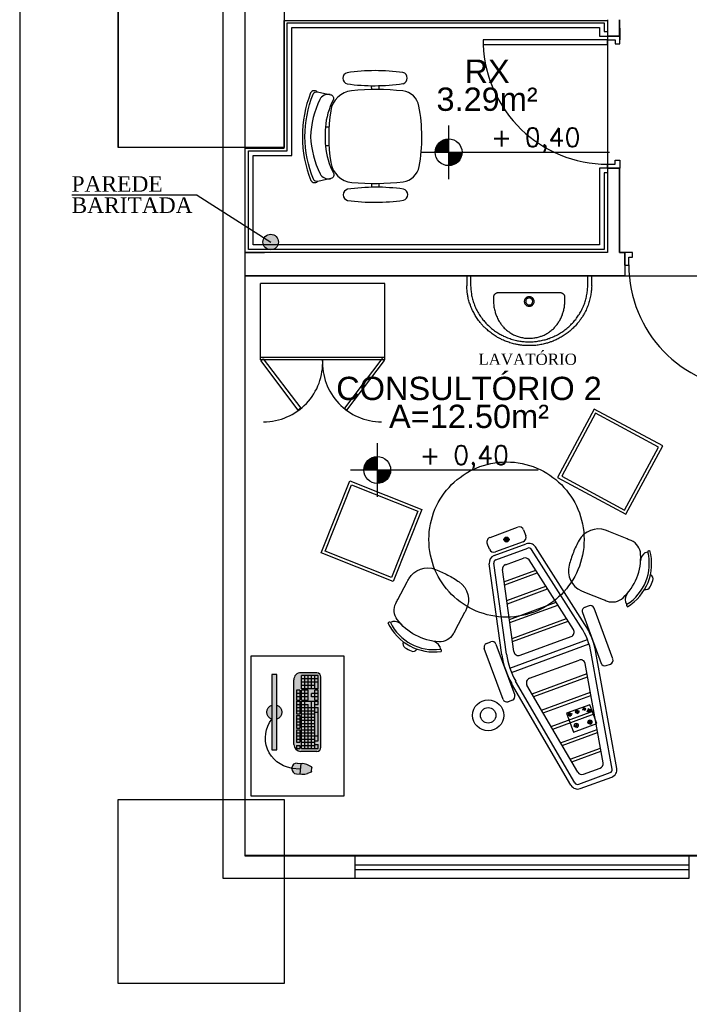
# Model space of a CAD drawing. Header units: millimetres. Extents: x 0 to 1189, y 0 to 841.
# Tile 8 of 58: x 93 to 179, y 462 to 589. Entities that reach past the tile are written whole.
import ezdxf
from ezdxf.enums import TextEntityAlignment as Align

# ---------------------------------------------------------------- set-up
doc = ezdxf.new("R2010")
doc.units = ezdxf.units.MM
doc.header["$LTSCALE"] = 8
for name, pattern in [('DASHED', [0.75, 0.5, -0.25]), ('DASHED2', [9.525, 6.35, -3.175]), ('HIDDEN2', [4.7625, 3.175, -1.5875]), ('PHANTOM2', [1.25, 0.625, -0.125, 0.125, -0.125, 0.125, -0.125])]:
    doc.linetypes.add(name, pattern=pattern)
doc.layers.get('Defpoints').update_dxf_attribs({"color": 8})
for name, color, linetype in [('AR-TXT-AMB', 8, 'Continuous'), ('ARQ_ALV_ALT', 8, 'Continuous'), ('ARQ_ALV_DIV', 8, 'Continuous'), ('ARQ_ESQ_PEI', 8, 'Continuous'), ('ARQ_ESQ_POR', 8, 'Continuous'), ('ARQ_EST_PIL', 8, 'Continuous'), ('ARQ_LAY_EQP', 8, 'Continuous'), ('ARQ_LAY_HID', 8, 'Continuous'), ('ARQ_LAY_MOB', 8, 'Continuous'), ('ARQ_PIS_HTC', 8, 'Continuous'), ('ARQ_PRJ_GER', 8, 'DASHED2'), ('ARQ_SMB_NIV', 8, 'Continuous'), ('ARQ_TXT_AMB', 8, 'Continuous'), ('ARQ_TXT_GER', 8, 'Continuous'), ('L1', 8, 'Continuous')]:
    doc.layers.add(name, color=color, linetype=linetype)
doc.layers.add('ARQ_DEL_AMB', color=8, linetype='Continuous', plot=False)
doc.styles.add('DUTCH', font='dutch.ttf', dxfattribs={"height": 0.16})
doc.styles.add('GRIFFE', font='simplex.shx')
doc.styles.add('Texto Cota', font='arial.ttf')

# ---------------------------------------------------------------- blocks, each defined once
blk = doc.blocks.new('Nivel Duplo')
for p, q in [((0, 0.144), (0, -0.144)), ((-0.144, 0), (0.144, 0)), ((0.072, 0), (0.864, 0))]:
    blk.add_line(p, q)
at = {"const_width": 0.024}
for points in [[(0, 0.06, 0.414214), (-0.06, 0, 0.414214)], [(0, -0.06, 0.414214), (0.06, 0, 0.414214)]]:
    blk.add_lwpolyline(points, format="xyb", dxfattribs=at)
blk.add_circle((0, 0), 0.072)
for points in [[(-0.0481, 0.0001), (0, 0), (-0.048, 0.0061), (-0.0001, 0.0477)], [(-0.0478, 0.0061), (-0.0002, 0.0476), (-0.0478, 0.01), (-0.0063, 0.0483)], [(-0.0478, 0.01), (-0.0063, 0.0483), (-0.0454, 0.017), (-0.0122, 0.047)], [(-0.0454, 0.017), (-0.0122, 0.047), (-0.0405, 0.0263), (-0.0214, 0.0434)], [(-0.0405, 0.0263), (-0.0214, 0.0434), (-0.0329, 0.0359), (-0.0237, 0.0423)], [(0.0481, -0.0001), (0, 0), (0.048, -0.0061), (0.0001, -0.0477)], [(0.0478, -0.0061), (0.0002, -0.0476), (0.0478, -0.01), (0.0063, -0.0483)], [(0.0478, -0.01), (0.0063, -0.0483), (0.0454, -0.017), (0.0122, -0.047)], [(0.0454, -0.017), (0.0122, -0.047), (0.0405, -0.0263), (0.0214, -0.0434)], [(0.0405, -0.0263), (0.0214, -0.0434), (0.0329, -0.0359), (0.0237, -0.0423)]]:
    blk.add_solid(points)
at = {"style": 'GRIFFE'}
blk.add_attdef('COTAREAL', text='', height=0.1, dxfattribs=at).set_placement((0.468, 0), align=Align.BOTTOM_CENTER)
blk.add_attdef('COTAPROJ', text='', height=0.1, dxfattribs=at).set_placement((0.468, -0.0329), align=Align.TOP_CENTER)
blk = doc.blocks.new('AREA')
at = {"style": 'Texto Cota'}
for tag, p in [('AREAS:COMODO', (0, 1.75)), ('AREAS:VALOR', (0, -1.25))]:
    blk.add_attdef(tag, text='', height=2.5, dxfattribs=at).set_placement(p, align=Align.MIDDLE_CENTER)
blk = doc.blocks.new('PC')
at = {"layer": 'ARQ_LAY_MOB', "ltscale": 1.2}
for p, q in [((-0.2701, 0.1579), (-0.2701, 0.1222)), ((0.2701, 0.1579), (-0.2701, 0.1579)), ((0.2701, 0.1222), (0.2701, 0.1579)), ((-0.2701, 0.1222), (0.2701, 0.1222))]:
    blk.add_line(p, q, dxfattribs=at)
at = {"layer": 'ARQ_LAY_MOB'}
for p, q in [((-0.4015, 0.0135), (-0.4058, -0.0465)), ((-0.4051, 0.0137), (-0.405, 0.0157)), ((-0.4051, 0.0137), (-0.4051, 0.0137)), ((-0.398, 0.0132), (-0.4051, 0.0137)), ((-0.4018, 0.0185), (-0.4006, 0.0184)), ((-0.398, 0.0132), (-0.3979, 0.0152)), ((-0.398, 0.0132), (-0.398, 0.0132)), ((-0.2312, 0), (0.2312, 0)), ((-0.4425, -0.0187), (-0.4452, -0.0574)), ((-0.3673, -0.0492), (-0.4443, -0.0438)), ((-0.3655, -0.0241), (-0.3682, -0.0628)), ((-0.2812, -0.1644), (-0.2812, -0.05)), ((-0.2387, -0.02), (-0.2612, -0.02)), ((-0.2612, -0.02), (-0.2612, -0.0437)), ((-0.2387, -0.0437), (-0.2612, -0.0437)), ((-0.2612, -0.0556), (0.0772, -0.0556)), ((-0.2612, -0.0556), (-0.2612, -0.1744)), ((-0.2387, -0.02), (-0.2387, -0.0437)), ((-0.2387, -0.0556), (-0.2387, -0.1506)), ((-0.1259, -0.02), (-0.2161, -0.02)), ((-0.2161, -0.02), (-0.2161, -0.0437)), ((-0.1259, -0.0437), (-0.2161, -0.0437)), ((-0.2161, -0.0556), (-0.2161, -0.1496)), ((-0.1935, -0.02), (-0.1935, -0.0437)), ((-0.1935, -0.0556), (-0.1935, -0.1506)), ((-0.171, -0.02), (-0.171, -0.0437)), ((-0.171, -0.0556), (-0.171, -0.1744)), ((-0.1484, -0.02), (-0.1484, -0.0437)), ((-0.1484, -0.0556), (-0.1484, -0.1506)), ((-0.1259, -0.02), (-0.1259, -0.0437)), ((-0.1259, -0.0556), (-0.1259, -0.1506)), ((-0.115, -0.02), (-0.115, -0.0437)), ((-0.0248, -0.02), (-0.115, -0.02)), ((-0.0248, -0.0437), (-0.115, -0.0437)), ((-0.1033, -0.0556), (-0.1033, -0.1506)), ((-0.0924, -0.02), (-0.0924, -0.0437)), ((-0.0807, -0.0556), (-0.0807, -0.1506)), ((-0.0699, -0.02), (-0.0699, -0.0437)), ((-0.0582, -0.0556), (-0.0582, -0.1506)), ((-0.0473, -0.02), (-0.0473, -0.0437)), ((-0.0356, -0.0556), (-0.0356, -0.1506)), ((-0.0248, -0.02), (-0.0248, -0.0437)), ((0.0772, -0.02), (-0.0131, -0.02)), ((-0.0131, -0.02), (-0.0131, -0.0437)), ((0.0772, -0.0437), (-0.0131, -0.0437)), ((-0.0131, -0.0556), (-0.0131, -0.1506)), ((0.0095, -0.02), (0.0095, -0.0437)), ((0.0095, -0.0556), (0.0095, -0.1506)), ((0.0321, -0.02), (0.0321, -0.0437)), ((0.0321, -0.0556), (0.0321, -0.1744)), ((0.0546, -0.02), (0.0546, -0.0437)), ((0.0546, -0.0556), (0.0546, -0.1031)), ((0.0772, -0.02), (0.0772, -0.0437)), ((0.0772, -0.0556), (0.0772, -0.1744)), ((0.1573, -0.02), (0.0861, -0.02)), ((0.0861, -0.02), (0.0861, -0.0437)), ((0.1573, -0.0437), (0.0861, -0.0437)), ((0.0861, -0.0556), (0.1573, -0.0556)), ((0.0861, -0.0556), (0.0861, -0.1031)), ((0.1098, -0.0437), (0.1098, -0.02)), ((0.1098, -0.1031), (0.1098, -0.0556)), ((0.1336, -0.0437), (0.1336, -0.02)), ((0.1336, -0.1031), (0.1336, -0.0556)), ((0.1573, -0.0437), (0.1573, -0.02)), ((0.1573, -0.1031), (0.1573, -0.0556)), ((0.1662, -0.1744), (0.1662, -0.0556)), ((0.1662, -0.0556), (0.2612, -0.0556)), ((0.19, -0.1506), (0.19, -0.0556)), ((0.2137, -0.1744), (0.2137, -0.0556)), ((0.2375, -0.1744), (0.2375, -0.0556)), ((0.2612, -0.1744), (0.2612, -0.0556)), ((0.2812, -0.1644), (0.2812, -0.05)), ((-0.43, -0.1241), (-0.4393, -0.0991)), ((-0.4258, -0.1276), (-0.3974, -0.1296)), ((-0.3926, -0.1267), (-0.38, -0.1033)), ((-0.2612, -0.0794), (0.0772, -0.0794)), ((-0.2612, -0.1031), (0.0546, -0.1031)), ((-0.2612, -0.1269), (0.0772, -0.1269)), ((0.0861, -0.0794), (0.1573, -0.0794)), ((0.0861, -0.1031), (0.1573, -0.1031)), ((0.1098, -0.1744), (0.1098, -0.1269)), ((0.1098, -0.1269), (0.1336, -0.1269)), ((0.1336, -0.1744), (0.1336, -0.1269)), ((0.1662, -0.0794), (0.2612, -0.0794)), ((0.1662, -0.1031), (0.2612, -0.1031)), ((0.1662, -0.1269), (0.2612, -0.1269)), ((-0.2612, -0.1506), (0.0772, -0.1506)), ((-0.2612, -0.1744), (-0.2321, -0.1744)), ((-0.2512, -0.1944), (0.2512, -0.1944)), ((-0.2321, -0.1506), (-0.2321, -0.1744)), ((-0.2054, -0.1506), (-0.2054, -0.1744)), ((-0.2054, -0.1744), (0, -0.1744)), ((0, -0.1506), (0, -0.1744)), ((0, -0.1744), (0.0321, -0.1744)), ((0.0546, -0.1506), (0.0546, -0.1744)), ((0.0546, -0.1744), (0.0772, -0.1744)), ((0.0861, -0.1506), (0.1573, -0.1506)), ((0.0861, -0.1506), (0.0861, -0.1744)), ((0.0861, -0.1744), (0.1573, -0.1744)), ((0.1573, -0.1744), (0.1573, -0.1506)), ((0.1662, -0.1506), (0.2612, -0.1506)), ((0.1662, -0.1744), (0.2612, -0.1744))]:
    blk.add_line(p, q, dxfattribs=at)
for centre, radius, start, end in [((-0.4076, -0.0212), 0.035, 85.96856, 175.96856), ((-0.402, 0.0155), 0.003, 85.96856, 175.96856), ((-0.4008, 0.0154), 0.003, 355.96856, 85.96856), ((-0.4004, -0.0217), 0.035, 355.96856, 85.96856), ((-0.2312, -0.05), 0.05, 90, 180), ((0.2312, -0.05), 0.05, 0, 90), ((-0.3455, -0.0644), 0.1, 175.96856, 200.30607), ((-0.468, -0.0558), 0.1, 331.63105, 355.96856), ((-0.2512, -0.1644), 0.03, 180, 270), ((0.2512, -0.1644), 0.03, 270, 0)]:
    blk.add_arc(centre, radius, start, end, dxfattribs=at)
at = {"layer": 'ARQ_LAY_MOB', "extrusion": (1.28844e-12, 1.5134e-09, -1)}
blk.add_ellipse((-0.1843, -0.0154), major_axis=(-0.1548, 0.1548), ratio=1, start_param=5.652686, end_param=7.726711, dxfattribs=at)
at = {"layer": 'ARQ_LAY_MOB', "ltscale": 1.2, "extrusion": (1.28833e-12, 1.5134e-09, -1)}
for start_param, end_param in [(5.837352, 8.29981), (2.69576, 5.158217)]:
    blk.add_ellipse((0, 0.14), major_axis=(-0.0378, 0.0378), ratio=1, start_param=start_param, end_param=end_param, dxfattribs=at)
at = {"layer": 'ARQ_LAY_MOB', "extrusion": (1.28458e-12, 1.5134e-09, -1)}
for centre, start_param, end_param in [((-0.4254, -0.1229), 2.426556, 3.676516), ((-0.397, -0.1249), 1.176597, 2.426556)]:
    blk.add_ellipse(centre, major_axis=(0.00336, 0.00336), ratio=1, start_param=start_param, end_param=end_param, dxfattribs=at)

msp = doc.modelspace()

# ---------------------------------------------------------------- hatches: boundary and pattern name
h = msp.add_hatch(color=256)
h.paths.add_polyline_path([(155.13, 521.89), (155.45, 521.94), (155.73, 522.11, 0.811394)])
h.paths.add_polyline_path([(155.76, 522.05, 0.051921), (155.73, 522.11), (155.45, 521.94), (155.78, 521.99, 0.051921)])
h.paths.add_polyline_path([(155.78, 521.99), (155.45, 521.94), (155.18, 521.77, 0.811394)])
h.paths.add_polyline_path([(155.13, 521.89, 0.051921), (155.15, 521.83, 0.051921), (155.18, 521.77), (155.45, 521.94)])
at = {"layer": 'AR-TXT-AMB', "linetype": 'Continuous', "lineweight": -3}
h = msp.add_hatch(color=256, dxfattribs=at)
h.dxf.hatch_style = 1
h.paths.add_polyline_path([(125.06, 561.27, 1), (125.06, 559.27, 1)])
at = {"layer": 'ARQ_LAY_HID'}
h = msp.add_hatch(dxfattribs=at)
h.set_pattern_fill('ANSI31', color=256, scale=0.0002, angle=110.2072, style=0)
h.set_pattern_definition([(155.207159, (164.365888, 566.620375), (-0.005325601, -0.0115294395), [])])
h.paths.add_polyline_path([(165.98, 498.35, 0.414214), (166.3, 498.2), (166.21, 498.43)])
h.paths.add_polyline_path([(165.98, 498.35), (166.21, 498.43), (166.13, 498.67, 0.414214)])
h.paths.add_polyline_path([(166.13, 498.67), (166.21, 498.43), (166.45, 498.52, 0.414214)])
h.paths.add_polyline_path([(166.21, 498.43), (166.3, 498.2, 0.414214), (166.45, 498.52)])
at = {"layer": 'ARQ_LAY_MOB'}
h = msp.add_hatch(color=256, dxfattribs=at)
h.dxf.hatch_style = 2
h.set_gradient(color1=(39, 38, 37), color2=(69, 69, 69), tint=1, name='SPHERICAL')
h.paths.add_polyline_path([(125.19, 494.87), (125.83, 494.87), (125.83, 504.59), (125.19, 504.59)])
edge = h.paths.add_edge_path()
edge.add_ellipse((125.51, 499.73), major_axis=(-0.681, -0.681), ratio=1, start_angle=244.4557, end_angle=385.5441)
edge.add_line((125.19, 498.82), (125.19, 500.64))
edge = h.paths.add_edge_path()
edge.add_ellipse((125.51, 499.73), major_axis=(-0.681, -0.681), ratio=1, start_angle=64.4557, end_angle=205.5441)
edge.add_line((125.83, 500.64), (125.83, 498.82))
h = msp.add_hatch(color=256, dxfattribs=at)
h.dxf.hatch_style = 1
h.set_gradient(color1=(39, 38, 37), color2=(69, 69, 69), tint=1, name='SPHERICAL')
h.paths.add_polyline_path([(128.04, 503.87, -0.414214), (128.94, 504.77), (131, 504.77, -0.414214), (131.54, 504.23), (131.54, 495.18, -0.414214), (131, 494.64), (128.94, 494.64, -0.414214), (128.04, 495.54)])
h = msp.add_hatch(color=256, dxfattribs=at)
h.dxf.hatch_style = 1
h.set_gradient(color1=(39, 38, 37), color2=(69, 69, 69), tint=1, name='SPHERICAL')
edge = h.paths.add_edge_path()
edge.add_arc((128.44, 492.39), 0.63, 535.9258, 625.9684)
edge.add_line((128.4, 491.77), (129.09, 491.72))
edge.add_arc((129.22, 493.51), 1.8, 265.9684, 290.3059)
edge.add_line((129.84, 491.82), (130.29, 491.99))
edge.add_ellipse((130.27, 492.07), major_axis=(-0.0604, 0.0604), ratio=1, start_angle=149.3511, end_angle=220.9686)
edge.add_line((130.36, 492.07), (130.39, 492.58))
edge.add_ellipse((130.31, 492.58), major_axis=(-0.0604, 0.0604), ratio=1, start_angle=220.9686, end_angle=292.586)
edge.add_line((130.34, 492.66), (129.92, 492.89))
edge.add_arc((129.06, 491.31), 1.8, 421.6309, 445.9684)
edge.add_line((129.19, 493.1), (128.5, 493.15))
edge.add_arc((128.45, 492.51), 0.647, 445.9684, 545.9476)

# ---------------------------------------------------------------- linework, layer by layer
msp.add_circle((155.45, 521.94), 0.326)
at = {"layer": 'AR-TXT-AMB', "linetype": 'Continuous', "lineweight": -3}
for q in [(99.45, 566.29), (125.06, 560.27)]:
    msp.add_line((115.57, 566.29), q, dxfattribs=at)
msp.add_circle((125.06, 560.27), 1, dxfattribs=at)
at = {"layer": 'ARQ_ALV_ALT'}
for p, q in [((118.88, 685.15), (118.88, 478.32)), ((121.79, 481.23), (121.79, 682.23)), ((127.78, 481.23), (121.79, 481.23)), ((135.95, 481.23), (127.78, 481.23)), ((135.95, 478.32), (135.95, 481.23)), ((195.47, 481.23), (179.01, 481.23)), ((179.01, 478.32), (179.01, 481.23)), ((118.88, 478.32), (127.78, 478.32)), ((127.78, 478.32), (135.95, 478.32))]:
    msp.add_line(p, q, dxfattribs=at)
at = {"layer": 'ARQ_ALV_DIV'}
for p, q in [((168.45, 588.91), (168.45, 586.8)), ((170, 586.8), (170, 588.91)), ((168.45, 586.8), (170, 586.8)), ((168.45, 569.8), (168.45, 558.91)), ((168.45, 569.8), (170, 569.8)), ((170, 558.91), (170, 569.8)), ((168.45, 558.91), (121.79, 558.91)), ((170.71, 558.91), (170, 558.91)), ((170.71, 558.91), (170.71, 555.91)), ((170.71, 555.91), (121.79, 555.91))]:
    msp.add_line(p, q, dxfattribs=at)
at = {"layer": 'ARQ_DEL_AMB'}
for p, q in [((126.79, 572.35), (126.79, 588.83)), ((126.79, 588.83), (168.45, 588.83)), ((168.45, 588.83), (168.45, 558.91)), ((170, 588.91), (170.05, 586.8)), ((170.05, 586.8), (168.45, 586.8)), ((168.45, 586.8), (168.45, 569.8)), ((121.79, 558.83), (121.79, 572.35)), ((121.79, 572.35), (126.79, 572.35)), ((168.45, 569.8), (170, 569.8)), ((170, 569.8), (170, 558.91)), ((126.79, 558.91), (121.79, 558.83)), ((168.45, 558.91), (126.79, 558.91)), ((170, 558.91), (170.71, 558.91)), ((170.71, 558.91), (170.71, 555.91)), ((121.79, 555.91), (187.92, 555.91)), ((121.79, 481.15), (121.79, 555.91)), ((170.71, 555.91), (187.92, 555.91)), ((187.92, 481.15), (121.79, 481.15))]:
    msp.add_line(p, q, dxfattribs=at)
at = {"layer": 'ARQ_ESQ_PEI'}
for p, q in [((179.01, 481.23), (135.95, 481.23)), ((135.95, 478.32), (179.01, 478.32))]:
    msp.add_line(p, q, dxfattribs=at)
at = {"layer": 'ARQ_ESQ_POR'}
for p, q in [((168.45, 586.3), (152.45, 586.3)), ((152.45, 586.3), (152.45, 585.7)), ((168.45, 586.8), (170.05, 586.8)), ((168.45, 586.8), (168.45, 586.3)), ((170.05, 586.8), (168.45, 586.8)), ((168.45, 586.3), (169.45, 586.3)), ((168.45, 585.7), (168.45, 586.3)), ((169.45, 586.3), (169.45, 585.8)), ((170.05, 586.8), (170.05, 586.3)), ((170.05, 585.8), (170.05, 586.8)), ((152.45, 585.7), (168.45, 585.7)), ((169.45, 585.8), (170.05, 585.8)), ((168.45, 569.8), (168.45, 570.3)), ((168.45, 570.3), (169.45, 570.3)), ((168.45, 569.8), (170.05, 569.8)), ((170.05, 569.8), (168.45, 569.8)), ((169.45, 570.3), (169.45, 570.8)), ((169.45, 570.8), (170.05, 570.8)), ((170.05, 570.8), (170.05, 569.8)), ((170.71, 557.31), (170.71, 558.91)), ((171.71, 558.91), (170.71, 558.91)), ((170.71, 558.91), (170.71, 557.31)), ((171.21, 557.31), (171.21, 558.31)), ((171.21, 558.31), (171.71, 558.31)), ((171.71, 558.31), (171.71, 558.91)), ((170.71, 557.31), (171.21, 557.31)), ((135.95, 480.03), (179.01, 480.03)), ((135.95, 479.43), (179.01, 479.43))]:
    msp.add_line(p, q, dxfattribs=at)
at = {"layer": 'ARQ_EST_PIL'}
for p, q in [((105.39, 572.43), (105.39, 593.43)), ((126.79, 593.43), (126.79, 572.43)), ((126.79, 572.43), (105.39, 572.43)), ((105.39, 488.43), (126.79, 488.43)), ((105.39, 464.72), (105.39, 488.43)), ((126.79, 488.43), (126.79, 464.72)), ((126.79, 464.72), (105.39, 464.72))]:
    msp.add_line(p, q, dxfattribs=at)
at = {"layer": 'ARQ_LAY_EQP'}
for p, q in [((150.33, 555.91), (150.83, 555.91)), ((150.33, 555.91), (150.33, 554.61)), ((150.83, 555.91), (150.83, 554.63)), ((150.83, 555.91), (165.93, 555.91)), ((165.93, 554.62), (165.93, 555.91)), ((165.93, 555.91), (166.43, 555.91)), ((166.43, 554.61), (166.43, 555.91)), ((153.77, 553.15), (153.78, 552.64)), ((162.29, 553.73), (154.46, 553.73)), ((162.97, 552.64), (162.99, 553.15)), ((157.93, 552.64), (157.93, 552.64)), ((157.95, 552.77), (157.95, 552.76)), ((158.18, 553.02), (158.15, 553.01)), ((158.83, 552.64), (158.83, 552.65))]:
    msp.add_line(p, q, dxfattribs=at)
for points in [[(166.43, 554.61, 0), (166.42, 554.47, 0), (166.41, 554.33, 0), (166.41, 554.2, 0), (166.39, 554.06, 0), (166.38, 553.92, 0), (166.36, 553.78, 0), (166.34, 553.61, 0), (166.31, 553.45, 0), (166.28, 553.28, 0), (166.25, 553.12, 0), (166.21, 552.95, 0), (166.16, 552.79, 0), (166.12, 552.62, 0), (166.07, 552.46, 0), (166.01, 552.3, 0), (165.96, 552.13, 0), (165.9, 551.98, 0), (165.83, 551.82, 0), (165.77, 551.66, 0), (165.7, 551.51, 0), (165.62, 551.36, 0), (165.55, 551.21, 0), (165.49, 551.09, 0), (165.42, 550.98, 0), (165.36, 550.87, 0), (165.29, 550.76, 0), (165.23, 550.65, 0), (165.16, 550.55, 0), (165.09, 550.44, 0), (165.02, 550.34, 0), (164.91, 550.19, 0), (164.81, 550.05, 0), (164.69, 549.9, 0), (164.58, 549.76, 0), (164.46, 549.63, 0), (164.34, 549.49, 0), (164.24, 549.39, 0), (164.14, 549.28, 0), (164.03, 549.18, 0), (163.93, 549.08, 0), (163.82, 548.98, 0), (163.71, 548.89, 0), (163.6, 548.8, 0), (163.49, 548.7, 0), (163.38, 548.61, 0), (163.26, 548.53, 0), (163.14, 548.44, 0), (163.03, 548.36, 0), (162.9, 548.27, 0), (162.77, 548.19, 0), (162.64, 548.11, 0), (162.51, 548.03, 0), (162.38, 547.96, 0), (162.25, 547.88, 0), (162.12, 547.81, 0), (161.99, 547.75, 0), (161.85, 547.69, 0), (161.72, 547.62, 0), (161.58, 547.57, 0), (161.45, 547.51, 0), (161.34, 547.47, 0), (161.24, 547.43, 0), (161.13, 547.39, 0), (161.03, 547.35, 0), (160.93, 547.32, 0), (160.82, 547.29, 0), (160.72, 547.25, 0), (160.61, 547.22, 0), (160.46, 547.18, 0), (160.31, 547.15, 0), (160.16, 547.11, 0), (160.01, 547.08, 0), (159.86, 547.05, 0), (159.7, 547.02, 0), (159.55, 547, 0), (159.39, 546.98, 0), (159.24, 546.96, 0), (159.09, 546.95, 0), (158.93, 546.93, 0), (158.77, 546.92, 0), (158.62, 546.92, 0), (158.46, 546.92, 0), (158.31, 546.92, 0), (158.16, 546.92, 0), (158.01, 546.92, 0), (157.86, 546.93, 0), (157.71, 546.94, 0), (157.56, 546.95, 0), (157.44, 546.97, 0), (157.33, 546.98, 0), (157.22, 547, 0), (157.11, 547.01, 0), (157, 547.03, 0), (156.89, 547.05, 0), (156.78, 547.07, 0), (156.67, 547.09, 0), (156.51, 547.13, 0), (156.36, 547.17, 0), (156.21, 547.21, 0), (156.05, 547.25, 0), (155.9, 547.3, 0), (155.75, 547.35, 0), (155.61, 547.39, 0), (155.47, 547.45, 0), (155.33, 547.5, 0), (155.19, 547.56, 0), (155.05, 547.62, 0), (154.91, 547.68, 0), (154.81, 547.73, 0), (154.71, 547.78, 0), (154.61, 547.83, 0), (154.51, 547.89, 0), (154.41, 547.94, 0), (154.31, 547.99, 0), (154.21, 548.05, 0), (154.12, 548.11, 0), (153.98, 548.19, 0), (153.85, 548.28, 0), (153.72, 548.37, 0), (153.59, 548.46, 0), (153.46, 548.55, 0), (153.34, 548.65, 0), (153.22, 548.74, 0), (153.1, 548.84, 0), (152.99, 548.94, 0), (152.88, 549.04, 0), (152.77, 549.14, 0), (152.66, 549.24, 0), (152.58, 549.32, 0), (152.5, 549.4, 0), (152.42, 549.49, 0), (152.35, 549.57, 0), (152.27, 549.65, 0), (152.2, 549.74, 0), (152.13, 549.82, 0), (152.06, 549.91, 0), (151.96, 550.03, 0), (151.86, 550.16, 0), (151.77, 550.29, 0), (151.68, 550.42, 0), (151.59, 550.55, 0), (151.51, 550.68, 0), (151.43, 550.81, 0), (151.36, 550.93, 0), (151.29, 551.06, 0), (151.22, 551.19, 0), (151.15, 551.32, 0), (151.09, 551.45, 0), (151.04, 551.55, 0), (150.99, 551.65, 0), (150.95, 551.75, 0), (150.91, 551.85, 0), (150.87, 551.95, 0), (150.83, 552.05, 0), (150.79, 552.15, 0), (150.75, 552.25, 0), (150.7, 552.4, 0), (150.66, 552.54, 0), (150.61, 552.69, 0), (150.57, 552.84, 0), (150.53, 552.98, 0), (150.5, 553.13, 0), (150.48, 553.25, 0), (150.45, 553.38, 0), (150.43, 553.5, 0), (150.41, 553.62, 0), (150.4, 553.74, 0), (150.38, 553.87, 0), (150.37, 554.05, 0), (150.35, 554.24, 0), (150.34, 554.42, 0), (150.33, 554.61, 0)], [(150.83, 554.63, 0), (150.84, 554.45, 0), (150.85, 554.28, 0), (150.86, 554.1, 0), (150.88, 553.93, 0), (150.9, 553.79, 0), (150.92, 553.65, 0), (150.94, 553.51, 0), (150.96, 553.38, 0), (150.99, 553.24, 0), (151.03, 553.08, 0), (151.07, 552.92, 0), (151.11, 552.77, 0), (151.16, 552.61, 0), (151.21, 552.46, 0), (151.27, 552.3, 0), (151.32, 552.15, 0), (151.39, 552, 0), (151.45, 551.85, 0), (151.52, 551.7, 0), (151.59, 551.55, 0), (151.67, 551.39, 0), (151.76, 551.24, 0), (151.84, 551.09, 0), (151.93, 550.95, 0), (152.02, 550.81, 0), (152.12, 550.67, 0), (152.21, 550.53, 0), (152.31, 550.39, 0), (152.42, 550.26, 0), (152.51, 550.15, 0), (152.6, 550.04, 0), (152.69, 549.93, 0), (152.78, 549.83, 0), (152.88, 549.73, 0), (152.98, 549.63, 0), (153.11, 549.51, 0), (153.24, 549.39, 0), (153.37, 549.27, 0), (153.51, 549.15, 0), (153.64, 549.04, 0), (153.78, 548.94, 0), (153.92, 548.84, 0), (154.05, 548.74, 0), (154.2, 548.65, 0), (154.34, 548.56, 0), (154.46, 548.48, 0), (154.58, 548.41, 0), (154.71, 548.34, 0), (154.83, 548.28, 0), (154.96, 548.21, 0), (155.08, 548.15, 0), (155.25, 548.08, 0), (155.41, 548.01, 0), (155.58, 547.94, 0), (155.74, 547.88, 0), (155.91, 547.82, 0), (156.07, 547.77, 0), (156.23, 547.72, 0), (156.4, 547.67, 0), (156.56, 547.63, 0), (156.73, 547.59, 0), (156.87, 547.56, 0), (157.01, 547.54, 0), (157.15, 547.51, 0), (157.29, 547.49, 0), (157.42, 547.47, 0), (157.56, 547.46, 0), (157.74, 547.44, 0), (157.92, 547.43, 0), (158.1, 547.42, 0), (158.28, 547.42, 0), (158.45, 547.42, 0), (158.6, 547.42, 0), (158.75, 547.42, 0), (158.89, 547.43, 0), (159.04, 547.44, 0), (159.19, 547.46, 0), (159.33, 547.47, 0), (159.48, 547.49, 0), (159.62, 547.52, 0), (159.79, 547.54, 0), (159.95, 547.58, 0), (160.11, 547.61, 0), (160.27, 547.65, 0), (160.43, 547.69, 0), (160.57, 547.73, 0), (160.7, 547.77, 0), (160.83, 547.82, 0), (160.96, 547.86, 0), (161.09, 547.91, 0), (161.22, 547.96, 0), (161.38, 548.02, 0), (161.54, 548.09, 0), (161.7, 548.17, 0), (161.86, 548.24, 0), (162.01, 548.32, 0), (162.15, 548.4, 0), (162.3, 548.48, 0), (162.43, 548.57, 0), (162.57, 548.66, 0), (162.71, 548.75, 0), (162.84, 548.84, 0), (162.97, 548.94, 0), (163.1, 549.03, 0), (163.23, 549.14, 0), (163.35, 549.24, 0), (163.48, 549.35, 0), (163.61, 549.47, 0), (163.73, 549.59, 0), (163.85, 549.71, 0), (163.97, 549.83, 0), (164.08, 549.95, 0), (164.18, 550.07, 0), (164.28, 550.19, 0), (164.38, 550.31, 0), (164.48, 550.44, 0), (164.57, 550.57, 0), (164.66, 550.7, 0), (164.75, 550.83, 0), (164.84, 550.97, 0), (164.92, 551.1, 0), (165, 551.24, 0), (165.07, 551.38, 0), (165.15, 551.53, 0), (165.22, 551.68, 0), (165.3, 551.83, 0), (165.36, 551.99, 0), (165.43, 552.15, 0), (165.49, 552.31, 0), (165.54, 552.45, 0), (165.59, 552.6, 0), (165.63, 552.75, 0), (165.68, 552.9, 0), (165.72, 553.05, 0), (165.75, 553.2, 0), (165.78, 553.35, 0), (165.81, 553.5, 0), (165.84, 553.66, 0), (165.86, 553.81, 0), (165.88, 553.97, 0), (165.9, 554.13, 0), (165.91, 554.29, 0), (165.92, 554.46, 0), (165.93, 554.62, 0)], [(154.1, 553.65, 0), (154.1, 553.65, 0), (154.06, 553.63, 0), (154.02, 553.6, 0), (153.98, 553.58, 0), (153.95, 553.55, 0), (153.91, 553.52, 0), (153.88, 553.48, 0), (153.86, 553.45, 0), (153.84, 553.41, 0), (153.82, 553.37, 0), (153.8, 553.35, 0), (153.79, 553.32, 0), (153.78, 553.28, 0), (153.78, 553.25, 0), (153.77, 553.22, 0), (153.77, 553.19, 0), (153.77, 553.15, 0), (153.77, 553.15, 0)], [(154.46, 553.73, 0), (154.46, 553.73, 0), (154.41, 553.73, 0), (154.36, 553.73, 0), (154.31, 553.72, 0), (154.26, 553.71, 0), (154.21, 553.7, 0), (154.17, 553.68, 0), (154.13, 553.67, 0), (154.1, 553.65, 0), (154.1, 553.65, 0)], [(154.1, 553.65, 0), (154.1, 553.65, 0), (154.1, 553.65, 0), (154.1, 553.65, 0), (154.1, 553.65, 0), (154.1, 553.65, 0), (154.1, 553.65, 0)], [(158.08, 553.15, 0), (158.04, 553.13, 0), (158.01, 553.1, 0), (157.97, 553.08, 0), (157.94, 553.05, 0), (157.9, 553.02, 0)], [(158.4, 553.22, 0), (158.35, 553.22, 0), (158.3, 553.21, 0), (158.25, 553.21, 0), (158.2, 553.19, 0), (158.16, 553.18, 0), (158.11, 553.16, 0)], [(158.64, 553.16, 0), (158.6, 553.18, 0), (158.55, 553.19, 0), (158.51, 553.2, 0), (158.46, 553.21, 0), (158.41, 553.22, 0)], [(158.92, 552.93, 0), (158.9, 552.96, 0), (158.88, 552.99, 0), (158.85, 553.01, 0), (158.83, 553.04, 0), (158.79, 553.07, 0), (158.75, 553.1, 0), (158.71, 553.12, 0)], [(162.65, 553.65, 0), (162.65, 553.65, 0), (162.64, 553.66, 0), (162.59, 553.68, 0), (162.55, 553.69, 0), (162.5, 553.71, 0), (162.45, 553.72, 0), (162.4, 553.73, 0), (162.34, 553.73, 0), (162.29, 553.73, 0), (162.29, 553.73, 0)], [(162.66, 553.65, 0), (162.66, 553.65, 0), (162.66, 553.65, 0), (162.66, 553.65, 0), (162.65, 553.65, 0), (162.65, 553.65, 0), (162.65, 553.65, 0)], [(162.99, 553.15, 0), (162.99, 553.15, 0), (162.98, 553.19, 0), (162.98, 553.22, 0), (162.98, 553.26, 0), (162.97, 553.29, 0), (162.96, 553.33, 0), (162.95, 553.36, 0), (162.93, 553.38, 0), (162.92, 553.41, 0), (162.9, 553.45, 0), (162.87, 553.48, 0), (162.84, 553.52, 0), (162.81, 553.55, 0), (162.77, 553.58, 0), (162.73, 553.61, 0), (162.69, 553.63, 0), (162.66, 553.65, 0), (162.66, 553.65, 0)], [(153.78, 552.64, 0), (153.78, 552.64, 0), (153.78, 552.49, 0), (153.79, 552.34, 0), (153.81, 552.19, 0), (153.82, 552.04, 0), (153.84, 551.89, 0), (153.87, 551.74, 0), (153.9, 551.59, 0), (153.94, 551.44, 0), (153.98, 551.29, 0), (154.01, 551.18, 0), (154.04, 551.06, 0), (154.08, 550.95, 0), (154.12, 550.84, 0), (154.18, 550.7, 0), (154.24, 550.57, 0), (154.3, 550.43, 0), (154.37, 550.3, 0), (154.44, 550.16, 0), (154.52, 550.03, 0), (154.58, 549.94, 0), (154.64, 549.84, 0), (154.71, 549.74, 0), (154.78, 549.65, 0), (154.85, 549.56, 0), (154.93, 549.47, 0), (155, 549.38, 0), (155.08, 549.29, 0), (155.17, 549.19, 0), (155.27, 549.1, 0), (155.36, 549.01, 0), (155.46, 548.92, 0), (155.56, 548.84, 0), (155.67, 548.76, 0), (155.78, 548.68, 0), (155.89, 548.6, 0), (156.01, 548.53, 0), (156.12, 548.46, 0), (156.24, 548.39, 0), (156.37, 548.33, 0), (156.48, 548.28, 0), (156.59, 548.23, 0), (156.71, 548.18, 0), (156.82, 548.14, 0), (156.94, 548.1, 0)], [(157.9, 553.02, 0), (157.88, 552.99, 0), (157.86, 552.96, 0), (157.84, 552.94, 0), (157.82, 552.91, 0), (157.8, 552.88, 0), (157.79, 552.85, 0), (157.77, 552.81, 0), (157.76, 552.77, 0), (157.75, 552.73, 0), (157.75, 552.69, 0), (157.74, 552.65, 0)], [(157.74, 552.64, 0), (157.74, 552.6, 0), (157.74, 552.56, 0), (157.75, 552.52, 0), (157.75, 552.48, 0), (157.76, 552.44, 0), (157.78, 552.4, 0), (157.79, 552.37, 0), (157.81, 552.33, 0), (157.83, 552.3, 0), (157.85, 552.26, 0), (157.88, 552.23, 0), (157.9, 552.2, 0)], [(157.9, 552.2, 0), (157.94, 552.17, 0), (157.97, 552.14, 0), (158.01, 552.11, 0), (158.05, 552.08, 0), (158.09, 552.06, 0)], [(158.09, 552.06, 0), (158.14, 552.04, 0), (158.19, 552.03, 0), (158.24, 552.01, 0), (158.29, 552, 0), (158.35, 552, 0), (158.4, 552, 0), (158.45, 552, 0), (158.5, 552.01, 0), (158.56, 552.02, 0), (158.61, 552.04, 0), (158.66, 552.06, 0), (158.7, 552.08, 0)], [(158.54, 553.04, 0), (158.55, 553.03, 0), (158.56, 553.02, 0), (158.58, 553.02, 0), (158.59, 553.01, 0), (158.61, 553, 0), (158.62, 553, 0), (158.63, 552.99, 0), (158.64, 552.98, 0), (158.64, 552.98, 0), (158.65, 552.98, 0), (158.66, 552.97, 0), (158.67, 552.96, 0), (158.67, 552.96, 0), (158.68, 552.95, 0), (158.69, 552.94, 0), (158.7, 552.93, 0), (158.72, 552.91, 0), (158.73, 552.89, 0), (158.75, 552.88, 0), (158.76, 552.86, 0), (158.76, 552.85, 0), (158.77, 552.84, 0)], [(158.7, 552.08, 0), (158.75, 552.11, 0), (158.79, 552.14, 0), (158.82, 552.17, 0), (158.86, 552.21, 0), (158.89, 552.25, 0), (158.92, 552.29, 0)], [(158.77, 552.84, 0), (158.77, 552.84, 0), (158.77, 552.84, 0), (158.77, 552.84, 0)], [(159.01, 552.65, 0), (159.01, 552.7, 0), (159, 552.74, 0), (158.98, 552.79, 0), (158.97, 552.82, 0), (158.96, 552.85, 0), (158.95, 552.88, 0), (158.94, 552.9, 0), (158.92, 552.93, 0)], [(158.92, 552.29, 0), (158.94, 552.33, 0), (158.96, 552.37, 0), (158.98, 552.41, 0), (158.99, 552.45, 0), (159, 552.5, 0), (159.01, 552.54, 0), (159.01, 552.59, 0), (159.01, 552.64, 0)], [(159.81, 548.1, 0), (159.88, 548.12, 0), (159.95, 548.14, 0), (160.07, 548.19, 0), (160.19, 548.24, 0), (160.31, 548.29, 0), (160.43, 548.35, 0), (160.54, 548.41, 0), (160.66, 548.47, 0), (160.77, 548.54, 0), (160.88, 548.62, 0), (161, 548.69, 0), (161.1, 548.77, 0), (161.21, 548.86, 0), (161.31, 548.94, 0), (161.4, 549.02, 0), (161.49, 549.1, 0), (161.58, 549.19, 0), (161.66, 549.28, 0), (161.74, 549.37, 0), (161.82, 549.46, 0), (161.9, 549.56, 0), (161.98, 549.66, 0), (162.05, 549.76, 0), (162.12, 549.86, 0), (162.19, 549.97, 0), (162.26, 550.07, 0), (162.32, 550.18, 0), (162.38, 550.29, 0), (162.44, 550.41, 0), (162.5, 550.52, 0), (162.55, 550.64, 0), (162.6, 550.76, 0), (162.65, 550.88, 0), (162.69, 551, 0), (162.73, 551.13, 0), (162.77, 551.25, 0), (162.8, 551.38, 0), (162.83, 551.51, 0), (162.86, 551.63, 0), (162.89, 551.75, 0), (162.91, 551.88, 0), (162.93, 552, 0), (162.94, 552.16, 0), (162.96, 552.32, 0), (162.97, 552.48, 0), (162.97, 552.64, 0), (162.97, 552.64, 0)], [(156.94, 548.1, 0), (157.08, 548.05, 0), (157.22, 548.01, 0), (157.37, 547.98, 0), (157.51, 547.95, 0), (157.65, 547.92, 0), (157.79, 547.9, 0), (157.93, 547.89, 0), (158.07, 547.88, 0), (158.21, 547.87, 0), (158.35, 547.87, 0)], [(158.4, 547.87, 0), (158.54, 547.87, 0), (158.68, 547.88, 0), (158.82, 547.89, 0), (158.97, 547.91, 0), (159.11, 547.93, 0), (159.25, 547.95, 0), (159.39, 547.98, 0), (159.53, 548.01, 0), (159.67, 548.05, 0), (159.81, 548.1, 0)]]:
    msp.add_polyline3d(points, dxfattribs=at)
for centre, radius, start, end in [((158.35, 552.6), 0.606, 112.7383, 115.6136), ((158.38, 552.62), 0.604, 86.6122, 87.8434), ((158.41, 552.6), 0.61, 59.8378, 67.2042), ((158.37, 552.61), 0.635, 176.3958, 177.4024), ((158.38, 552.61), 0.45, 161.4471, 176.5762), ((158.38, 552.61), 0.45, 177.1121, 187.7777), ((158.38, 552.61), 0.45, 187.7777, 198.6829), ((158.38, 552.61), 0.45, 139.6797, 160.1572), ((158.38, 552.61), 0.45, 198.6829, 217.464), ((158.38, 552.61), 0.45, 217.464, 221.2243), ((158.38, 552.61), 0.45, 126.2807, 139.6797), ((158.38, 552.61), 0.45, 221.2243, 245.8022), ((158.38, 552.61), 0.45, 119.7805, 126.2807), ((158.38, 552.61), 0.45, 86.7758, 116.4867), ((158.38, 552.61), 0.45, 245.8022, 262.1838), ((158.38, 552.61), 0.45, 262.1838, 318.8853), ((158.38, 552.61), 0.45, 69.3792, 86.7758), ((158.38, 552.61), 0.45, 318.8853, 323.2632), ((158.38, 552.61), 0.45, 323.2632, 328.6927), ((158.38, 552.61), 0.45, 328.6927, 2.8878), ((158.38, 552.61), 0.45, 4.3843, 29.8735), ((158.38, 552.61), 0.634, 2.5983, 3.606), ((158.38, 552.76), 4.89, 269.7412, 270.2962)]:
    msp.add_arc(centre, radius, start, end, dxfattribs=at)
at = {"layer": 'ARQ_LAY_HID', "linetype": 'PHANTOM2'}
for p, q in [((164.84, 499.84), (164.28, 499.64)), ((164.66, 499.46), (164.46, 500.02)), ((165.26, 500), (165.73, 500.17)), ((165.58, 499.85), (165.41, 500.32)), ((165.82, 499.78), (166.39, 499.99)), ((166.21, 499.6), (166, 500.17)), ((163.9, 499.5), (163.34, 499.29)), ((163.72, 499.11), (163.52, 499.68)), ((165.88, 498.31), (166.54, 498.55)), ((166.09, 498.76), (166.33, 498.1)), ((164.13, 497.88), (164.78, 498.12)), ((164.33, 498.33), (164.58, 497.67))]:
    msp.add_line(p, q, dxfattribs=at)
at = {"layer": 'ARQ_LAY_HID'}
msp.add_lwpolyline([(167.08, 498.22), (166.18, 500.66), (163.18, 499.55), (164.08, 497.11)], close=True, dxfattribs=at)
for centre, radius in [((164.56, 499.74), 0.2), ((165.5, 500.09), 0.15), ((166.1, 499.88), 0.2), ((163.62, 499.4), 0.2), ((166.21, 498.43), 0.25), ((164.45, 498), 0.25)]:
    msp.add_circle(centre, radius, dxfattribs=at)
at = {"layer": 'ARQ_LAY_MOB'}
for p, q in [((138.03, 580.41), (138.04, 579.93)), ((138.99, 580.41), (139, 579.93)), ((132.57, 575.05), (132.11, 575.05)), ((132.58, 572.65), (132.12, 572.65)), ((138.08, 567.33), (138.08, 567.81)), ((139.04, 567.33), (139.04, 567.81)), ((153.33, 522.22), (156.89, 523.54)), ((157.66, 523.18), (157.94, 522.43)), ((153.25, 520.7), (152.97, 521.45)), ((153.88, 519.87), (158, 521.39)), ((157.58, 521.66), (154.02, 520.35)), ((154.09, 519.31), (158.21, 520.82)), ((165.05, 510.69), (158.68, 520.66)), ((165.55, 511.01), (159.19, 520.98)), ((173.35, 520.26), (173.67, 520.35)), ((173.74, 520.47), (173.93, 520.53)), ((155.44, 507.16), (153.83, 518.88)), ((155.34, 518.7), (157.64, 519.55)), ((164.09, 510.34), (158.36, 519.31)), ((154.85, 507.07), (153.23, 518.79)), ((156.4, 507.51), (154.95, 518.06)), ((155.12, 516.49), (159.24, 518.01)), ((155.22, 516.1), (159.42, 517.65)), ((155.5, 514.07), (160.52, 515.92)), ((155.56, 513.67), (160.74, 515.58)), ((155.83, 511.64), (161.84, 513.85)), ((170.79, 513.88), (170.96, 513.59)), ((155.89, 511.23), (162.06, 513.5)), ((165.23, 512.56), (167.65, 505.99)), ((166.09, 513.41), (165.52, 513.2)), ((169.15, 506.55), (166.73, 513.11)), ((170.93, 513.46), (171.04, 513.28)), ((140.35, 511.29), (140.17, 511.21)), ((140.79, 511.39), (140.48, 511.24)), ((156.17, 509.2), (163.17, 511.78)), ((156.23, 508.8), (163.39, 511.43)), ((152.89, 508.55), (153.45, 508.76)), ((155.87, 505.37), (165.88, 509.06)), ((157.21, 507.03), (163.79, 509.45)), ((146.85, 508.15), (146.9, 507.82)), ((147.02, 507.73), (147.05, 507.53)), ((155.01, 501.34), (152.59, 507.91)), ((154.09, 508.46), (156.51, 501.89)), ((156.08, 504.81), (166.09, 508.5)), ((158.4, 504.06), (164.8, 506.41)), ((169.07, 492.35), (166.38, 507.3)), ((169.66, 492.46), (166.97, 507.4)), ((167.9, 493.17), (165.6, 505.96)), ((168.29, 505.7), (168.85, 505.9)), ((164.27, 490.59), (156.63, 503.71)), ((158.75, 502.06), (165.83, 504.66)), ((158.96, 501.71), (165.91, 504.26)), ((163.75, 490.29), (156.11, 503.41)), ((164.63, 491.96), (158.09, 503.19)), ((156.21, 501.25), (155.65, 501.05)), ((159.98, 499.95), (166.27, 502.26)), ((160.18, 499.6), (166.34, 501.86)), ((161.2, 497.84), (166.7, 499.87)), ((161.41, 497.49), (166.77, 499.47)), ((162.43, 495.74), (167.13, 497.47)), ((162.64, 495.39), (167.2, 497.07)), ((163.66, 493.63), (167.56, 495.07)), ((163.86, 493.28), (167.63, 494.67)), ((165.36, 491.7), (167.52, 492.5)), ((164.76, 490.41), (168.81, 491.91)), ((164.96, 489.85), (169.02, 491.34))]:
    msp.add_line(p, q, dxfattribs=at)
at = {"layer": 'ARQ_LAY_MOB', "ltscale": 10}
for p, q in [((123.75, 545.11), (123.75, 554.91)), ((139.75, 554.91), (123.75, 554.91)), ((139.75, 545.11), (139.75, 554.91)), ((139.75, 545.11), (139.75, 554.91)), ((139.75, 545.39), (123.75, 545.39)), ((139.75, 545.11), (123.75, 545.11))]:
    msp.add_line(p, q, dxfattribs=at)
at = {"layer": 'ARQ_LAY_MOB'}
for points in [[(131.05, 579.63, 0.481357), (130.21, 579.49, 0.097119), (129.14, 573.84, 0.097119), (130.25, 568.19, 0.481357), (131.09, 568.06)], [(132.12, 572.65, 0.100785), (133.15, 569.14, -0.49505), (132.83, 568.45), (131.13, 568.07, -0.365963), (130.58, 568.35, -0.0944), (129.47, 573.84, -0.0944), (130.54, 579.33, -0.365963), (131.09, 579.62), (132.79, 579.25, -0.49505), (133.12, 578.56, 0.100785), (132.11, 575.05, 0.100785)], [(132.73, 579.27, 0.344642), (131.39, 578.62, 0.1068), (130.21, 573.84, 0.1068), (131.43, 569.07, 0.344642), (132.76, 568.43)]]:
    msp.add_lwpolyline(points, format="xyb", dxfattribs=at)
for points in [[(132.81, 570.5, 0.340817), (135.52, 567.95, 0.05523), (142.13, 568.04, 0.328643), (144.2, 569.99, 0.09095), (144.17, 577.79, 0.328643), (142.09, 579.73, 0.05523), (135.48, 579.76, 0.340817), (132.79, 577.19, 0.077917)], [(165.52, 515.17), (167.9, 514.22, 0.007386), (168.43, 514.01, 0.283766), (170.48, 514.44, 0.109248), (172.24, 517, 0.109248), (172.74, 520.07, 0.283766), (171.54, 521.8, 0.007386), (171.02, 522.01), (168.64, 522.97, 0.007546), (168.22, 523.13, 0.371031), (164.8, 521.84, 0.029876), (164.07, 520.28, 0.029876), (163.52, 518.63, 0.371031), (165.11, 515.34, 0.007546)], [(150.05, 512.52), (148.85, 510.26, -0.007386), (148.58, 509.77, -0.283766), (146.73, 508.77, -0.109248), (143.74, 509.61, -0.109248), (141.37, 511.63, -0.283766), (141.18, 513.72, -0.007386), (141.44, 514.22), (142.64, 516.48, -0.007546), (142.86, 516.88, -0.371031), (146.31, 518.09, -0.029876), (147.88, 517.37, -0.029876), (149.36, 516.47, -0.371031), (150.26, 512.93, -0.007546)]]:
    msp.add_lwpolyline(points, format="xyb", close=True, dxfattribs=at)
at = {"layer": 'ARQ_LAY_MOB', "ltscale": 10}
for points in [[(123.79, 544.99), (124.11, 545.24), (128.93, 538.85), (128.61, 538.61)], [(139.71, 544.99), (139.39, 545.24), (134.57, 538.85), (134.89, 538.61)]]:
    msp.add_lwpolyline(points, close=True, dxfattribs=at)
at = {"layer": 'ARQ_LAY_MOB', "elevation": 20.4}
for points in [[(166.77, 538.75), (162.03, 529.94), (170.84, 525.2), (175.58, 534.01)], [(166.94, 538.21), (162.58, 530.11), (170.68, 525.74), (175.04, 533.85)], [(135.24, 529.5), (144.53, 525.82), (140.85, 516.52), (131.55, 520.21)], [(135.46, 528.99), (144.01, 525.6), (140.62, 517.04), (132.07, 520.43)]]:
    msp.add_lwpolyline(points, close=True, dxfattribs=at)
at = {"layer": 'ARQ_LAY_MOB'}
msp.add_lwpolyline([(122.52, 488.9), (134.52, 488.9), (134.52, 506.9), (122.52, 506.9), (122.52, 488.9)], dxfattribs=at)
for radius in [2, 1]:
    msp.add_circle((153.09, 499.29), radius, dxfattribs=at)
for centre, radius, start, end in [((138.6, 556.47), 25.88, 82.2048, 98.1973), ((135.1, 581.37), 0.745, 105.201, 255.201), ((141.92, 581.39), 0.745, 285.201, 75.201), ((138.42, 606.29), 25.88, 262.2048, 278.1973), ((145.2, 573.89), 13.14, 174.9605, 185.4416), ((135.16, 566.35), 0.745, 105.201, 255.201), ((138.65, 541.45), 25.88, 82.2048, 98.1973), ((141.97, 566.37), 0.745, 285.201, 75.201), ((138.48, 591.27), 25.88, 262.2048, 278.1973), ((157.1, 522.97), 0.6, 20.2072, 110.2072), ((153.53, 521.66), 0.6, 110.2072, 200.2072), ((157.38, 522.22), 0.6, 290.2072, 20.2072), ((158.34, 520.45), 1, 32.5591, 110.2072), ((153.81, 520.91), 0.6, 200.2072, 290.2072), ((158.34, 520.45), 0.4, 32.5591, 110.2072), ((167.66, 518.84), 6.2, 302.224, 14.1448), ((167.66, 518.84), 6.5, 301.3145, 15.0543), ((174.06, 519.15), 1.33, 122.5249, 178.8887), ((173.77, 520.38), 0.1, 105.0543, 194.1448), ((154.22, 518.93), 1, 110.2072, 187.8552), ((154.22, 518.93), 0.4, 110.2072, 187.8552), ((157.85, 518.99), 0.6, 32.5591, 110.2072), ((155.54, 518.14), 0.6, 110.2072, 187.8552), ((167.66, 518.84), 7, 334.6011, 341.7677), ((173.74, 516.84), 0.6, 341.7677, 64.8125), ((172.08, 514.2), 1.33, 137.4801, 193.8439), ((173.44, 516.09), 0.6, 251.5563, 334.6011), ((165.7, 512.73), 0.5, 110.2072, 200.2072), ((166.26, 512.94), 0.5, 20.2072, 110.2072), ((171.02, 513.51), 0.1, 122.224, 211.3145), ((140.39, 511.2), 0.1, 25.9434, 115.0339), ((146.06, 513.96), 6.2, 205.9434, 277.8642), ((140.96, 510.07), 1.33, 41.1995, 97.5633), ((146.06, 513.96), 6.5, 205.0339, 278.7737), ((163.58, 510.01), 0.6, 290.2072, 32.5591), ((157.13, 505.63), 9.4, 10.2072, 32.5591), ((157.13, 505.63), 10, 10.2072, 32.5591), ((142.7, 508.51), 0.6, 155.2757, 238.3205), ((145.66, 507.56), 1.33, 26.2443, 82.6082), ((153.62, 508.29), 0.5, 20.2072, 110.2072), ((146.06, 513.96), 7, 238.3205, 245.4871), ((143.4, 508.13), 0.6, 245.4871, 328.5319), ((146.92, 507.72), 0.1, 8.7737, 97.8642), ((153.06, 508.08), 0.5, 110.2072, 200.2072), ((157, 507.59), 0.6, 187.8552, 290.2072), ((164.76, 508.44), 10, 187.8552, 210.2072), ((164.76, 508.44), 9.4, 187.8552, 210.2072), ((165.01, 505.85), 0.6, 10.2072, 110.2072), ((168.68, 506.37), 0.5, 290.2072, 20.2072), ((168.12, 506.17), 0.5, 200.2072, 290.2072), ((158.61, 503.5), 0.6, 110.2072, 210.2072), ((155.48, 501.51), 0.5, 200.2072, 290.2072), ((156.04, 501.72), 0.5, 290.2072, 20.2072), ((167.31, 493.06), 0.6, 290.2072, 10.2072), ((168.67, 492.28), 0.4, 290.2072, 10.2072), ((168.67, 492.28), 1, 290.2072, 10.2072), ((165.15, 492.26), 0.6, 210.2072, 290.2072), ((164.62, 490.79), 1, 210.2072, 290.2072), ((164.62, 490.79), 0.4, 210.2072, 290.2072)]:
    msp.add_arc(centre, radius, start, end, dxfattribs=at)
at = {"layer": 'ARQ_LAY_MOB', "ltscale": 10}
for centre, start, end in [((124.15, 544.72), 270, 2.9379), ((139.35, 544.72), 177.0621, 270)]:
    msp.add_arc(centre, 7.61, start, end, dxfattribs=at)
at = {"layer": 'ARQ_PIS_HTC'}
for p, q in [((127.19, 572.03), (127.19, 588.51)), ((127.19, 588.51), (168.05, 588.51)), ((127.79, 571.43), (127.79, 587.91)), ((127.79, 587.91), (167.45, 587.91)), ((167.45, 587.91), (167.45, 586.8)), ((168.05, 588.51), (168.05, 587.4)), ((168.05, 587.4), (168.45, 587.4)), ((167.45, 586.8), (168.45, 586.8)), ((122.19, 559.31), (122.19, 572.03)), ((122.19, 572.03), (127.19, 572.03)), ((122.79, 559.91), (122.79, 571.43)), ((122.79, 571.43), (127.79, 571.43)), ((168.45, 569.8), (167.45, 569.8)), ((167.45, 569.8), (167.45, 559.91)), ((168.45, 569.2), (168.05, 569.2)), ((168.05, 569.2), (168.05, 559.31)), ((167.45, 559.91), (122.79, 559.91)), ((168.05, 559.31), (122.19, 559.31))]:
    msp.add_line(p, q, dxfattribs=at)
at = {"layer": 'ARQ_PRJ_GER', "linetype": 'HIDDEN2', "ltscale": 30}
msp.add_circle((155.45, 521.94), 10, dxfattribs=at)
at = {"layer": 'ARQ_PRJ_GER', "linetype": 'DASHED', "ltscale": 10}
for centre, start, end in [((168.46, 586.32), 182.2184, 270.0038), ((187.23, 557.32), 179.9962, 267.7816)]:
    msp.add_arc(centre, 16.02, start, end, dxfattribs=at)
at = {"layer": 'Defpoints'}
for p, q in [((105.39, 593.43), (105.39, 572.43)), ((117.39, 572.43), (105.39, 572.43)), ((117.39, 572.43), (105.39, 572.43)), ((126.79, 464.72), (105.39, 464.72))]:
    msp.add_line(p, q, dxfattribs=at)
at = {"layer": 'L1'}
msp.add_line((92.71, 707.07), (92.71, 452.32), dxfattribs=at)

# ---------------------------------------------------------------- block references
at = {"layer": 'ARQ_LAY_MOB', "extrusion": (5.352e-13, -1.292e-12, -1), "xscale": -18.00000000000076, "yscale": 18.00000000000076, "zscale": -18.00000000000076, "rotation": 270.0001305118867}
msp.add_blockref('PC', (-128.04, 499.71, 0), dxfattribs=at)
at = {"layer": 'ARQ_SMB_NIV'}
ref = msp.add_blockref('Nivel Duplo', (147.99, 571.84), dxfattribs=dict(at, xscale=23.99999999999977, yscale=23.99999999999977, zscale=23.99999999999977))
ref.add_attrib('COTAREAL', '+ 0,40', dxfattribs={"layer": '0', "height": 2.4, "style": 'GRIFFE'}).set_placement((159.23, 571.84), align=Align.BOTTOM_CENTER)
ref = msp.add_blockref('Nivel Duplo', (138.79, 530.9), dxfattribs=dict(at, xscale=23.99999999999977, yscale=23.99999999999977, zscale=23.99999999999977))
ref.add_attrib('COTAREAL', '+ 0,40', dxfattribs={"layer": '0', "height": 2.4, "style": 'GRIFFE'}).set_placement((150.02, 530.9), align=Align.BOTTOM_CENTER)
at = {"layer": 'ARQ_TXT_AMB', "linetype": 'Continuous', "lineweight": -3, "xscale": 1.199999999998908, "yscale": 1.199999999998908, "zscale": 1.199999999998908}
for p, values in [((152.95, 580.17), {'AREAS:VALOR': '3.29m²', 'AREAS:COMODO': 'RX'}), ((150.62, 539.31), {'AREAS:VALOR': 'A=12.50m²', 'AREAS:COMODO': 'CONSULTÓRIO 2'})]:
    msp.add_blockref('AREA', p, dxfattribs=at).add_auto_attribs(values)

# ---------------------------------------------------------------- texts
at = {"layer": 'ARQ_TXT_GER', "style": 'DUTCH'}
for s, height, p in [('PAREDE ', 2, (99.39, 566.75)), ('BARITADA', 2, (99.39, 564.02)), ('LAVATÓRIO', 1.44, (151.83, 544.45))]:
    msp.add_text(s, height=height, dxfattribs=at).set_placement(p)

doc.saveas('drawing.dxf')
